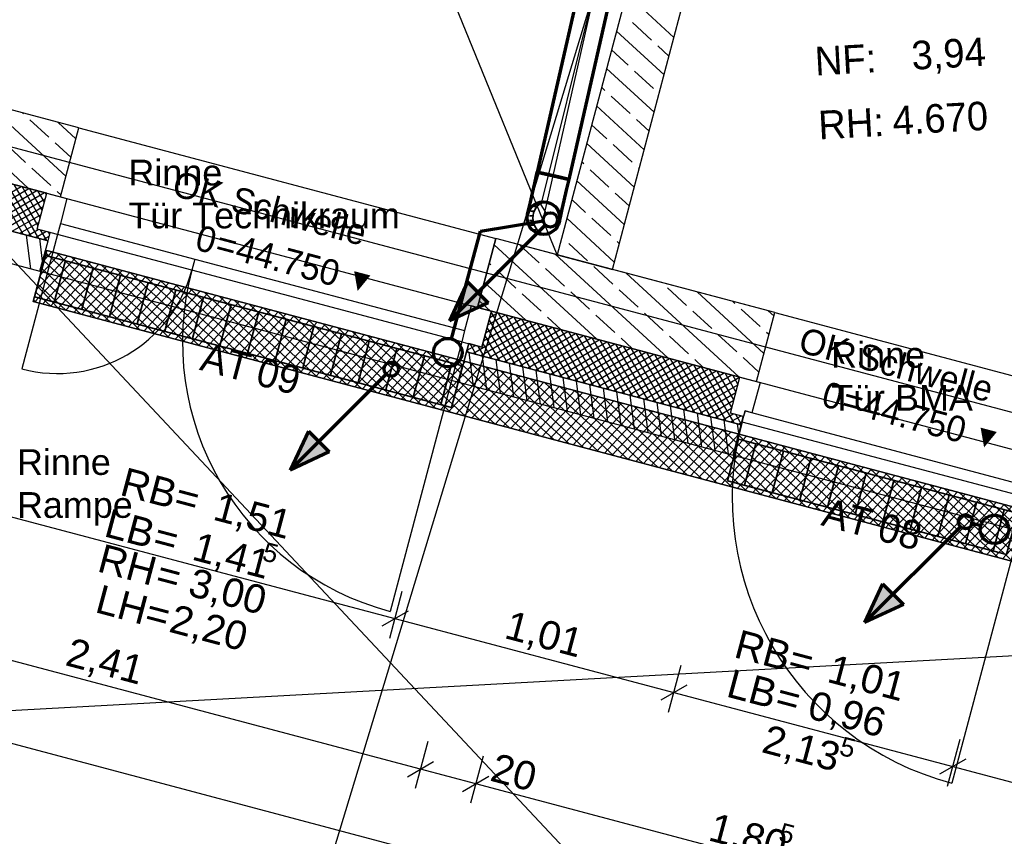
# Model space of a CAD drawing. Extents: x -181 to 1388, y 138 to 979.
# Tile 18 of 82: x 462 to 531, y 296 to 353. Entities that reach past the tile are written whole.
import ezdxf
from ezdxf.lldxf.tags import DXFTag

# ---------------------------------------------------------------- set-up
doc = ezdxf.new("R2010")
doc.units = 0
doc.layers.get('0').update_dxf_attribs({"lineweight": 25})
for name, color, linetype, lineweight, true_color in [('01AFU Allgemein Bemaßung', 7, 'Continuous', 25, 0x848484), ('20 Außenwände', 7, 'Continuous', 25, 0x848484), ('20 Bodenaufbau - Gefällelinien', 7, 'Continuous', 25, 0x848484), ('20 Dach Stb-Decke', 7, 'Continuous', 25, 0x848484), ('20 Höhen Schwellen', 7, 'Continuous', 25, 0x848484), ('20 Innenwände', 7, 'Continuous', 25, 0x848484), ('20 Räume Innen', 7, 'Continuous', 25, 0x848484), ('70 Bodenabläufe+Rinnen', 7, 'Continuous', 25, 0x848484), ('A-0', 7, 'Continuous', 25, 0x848484), ('S_Abwasser_Entlueftung', 5, 'Nova_70', 25, 0x0000ff), ('S_Einrichtung', 7, 'Continuous', 35, 0x9dff9d), ('S_Schmutzwasser', 5, 'Continuous', 70, 0x0000ff)]:
    doc.layers.add(name, color=color, linetype=linetype, lineweight=lineweight, true_color=true_color)
doc.layers.add('02 Raster Gebäude', color=7, linetype='Continuous', lineweight=25)
doc.layers.add('X_Text', color=7, linetype='Continuous', lineweight=25)
doc.styles.get("Standard").update_dxf_attribs({"font": 'arial.ttf'})
tags = doc.linetypes.add('Nova_70', pattern='A,2,[130,ltypeshp.shx,S=1,R=-90,X=0,Y=1],2', length=4).pattern_tags.tags
tags[12:13] = [DXFTag(74, 4), DXFTag(75, 0), DXFTag(340, '0'), DXFTag(46, 0.0), DXFTag(50, 0.0), DXFTag(44, 0.0), DXFTag(45, 0.0)]
tags = doc.linetypes.add('Raster', pattern=[0.2, 0.1, -0.05, 0, -0.05]).pattern_tags.tags
tags[10:11] = [DXFTag(74, 4), DXFTag(75, 0), DXFTag(340, '0'), DXFTag(46, 1.0), DXFTag(50, 0.0), DXFTag(44, 0.0), DXFTag(45, 0.0)]
tags[8:9] = [DXFTag(74, 4), DXFTag(75, 0), DXFTag(340, '0'), DXFTag(46, 1.0), DXFTag(50, 0.0), DXFTag(44, 0.0), DXFTag(45, 0.0)]
tags[6:7] = [DXFTag(74, 4), DXFTag(75, 0), DXFTag(340, '0'), DXFTag(46, 1.0), DXFTag(50, 0.0), DXFTag(44, 0.0), DXFTag(45, 0.0)]
tags[4:5] = [DXFTag(74, 4), DXFTag(75, 0), DXFTag(340, '0'), DXFTag(46, 1.0), DXFTag(50, 0.0), DXFTag(44, 0.0), DXFTag(45, 0.0)]
tags = doc.linetypes.add('Strichlinie eng', pattern=[0.115, 0.075, -0.04]).pattern_tags.tags
tags[6:7] = [DXFTag(74, 4), DXFTag(75, 0), DXFTag(340, '0'), DXFTag(46, 1.0), DXFTag(50, 0.0), DXFTag(44, 0.0), DXFTag(45, 0.0)]
tags[4:5] = [DXFTag(74, 4), DXFTag(75, 0), DXFTag(340, '0'), DXFTag(46, 1.0), DXFTag(50, 0.0), DXFTag(44, 0.0), DXFTag(45, 0.0)]
tags = doc.linetypes.add('STRICHPUNKT2', pattern=[12.7, 6.35, -3.175, 0, -3.175]).pattern_tags.tags
tags[10:11] = [DXFTag(74, 4), DXFTag(75, 0), DXFTag(340, '0'), DXFTag(46, 0.0), DXFTag(50, 0.0), DXFTag(44, 0.0), DXFTag(45, 0.0)]
tags[8:9] = [DXFTag(74, 4), DXFTag(75, 0), DXFTag(340, '0'), DXFTag(46, 0.0), DXFTag(50, 0.0), DXFTag(44, 0.0), DXFTag(45, 0.0)]
tags[6:7] = [DXFTag(74, 4), DXFTag(75, 0), DXFTag(340, '0'), DXFTag(46, 0.0), DXFTag(50, 0.0), DXFTag(44, 0.0), DXFTag(45, 0.0)]
tags[4:5] = [DXFTag(74, 4), DXFTag(75, 0), DXFTag(340, '0'), DXFTag(46, 0.0), DXFTag(50, 0.0), DXFTag(44, 0.0), DXFTag(45, 0.0)]
tags = doc.linetypes.add('Öffnungslinie Tür Fenster', pattern=[0.115, 0.075, -0.04]).pattern_tags.tags
tags[6:7] = [DXFTag(74, 4), DXFTag(75, 0), DXFTag(340, '0'), DXFTag(46, 1.0), DXFTag(50, 0.0), DXFTag(44, 0.0), DXFTag(45, 0.0)]
tags[4:5] = [DXFTag(74, 4), DXFTag(75, 0), DXFTag(340, '0'), DXFTag(46, 1.0), DXFTag(50, 0.0), DXFTag(44, 0.0), DXFTag(45, 0.0)]

# ---------------------------------------------------------------- blocks, each defined once
blk = doc.blocks.new('Referenz-A07F5V09WF')
at = {"layer": '01AFU Allgemein Bemaßung', "lineweight": -2}
for p, q in [((459.52, 318.781), (488.708, 311.031)), ((488.348, 309.672), (489.222, 312.964)), ((490.499, 300.494), (443.898, 312.866)), ((489.626, 311.564), (487.791, 310.499)), ((488.708, 311.031), (508.231, 305.848)), ((441.073, 307.815), (575.232, 272.197)), ((507.87, 304.489), (508.744, 307.781)), ((509.149, 306.381), (507.314, 305.316)), ((508.231, 305.848), (527.755, 300.665)), ((527.394, 299.306), (528.268, 302.598)), ((491.012, 302.427), (490.138, 299.135)), ((494.878, 301.4), (494.004, 298.108)), ((489.581, 299.961), (491.416, 301.026)), ((528.672, 301.197), (526.837, 300.133)), ((527.755, 300.665), (540.32, 297.329)), ((494.365, 299.467), (490.499, 300.494)), ((493.448, 298.935), (495.282, 300)), ((529.254, 290.205), (494.365, 299.467))]:
    blk.add_line(p, q, dxfattribs=at)
at = {"layer": '02 Raster Gebäude', "linetype": 'Raster', "lineweight": -2, "ltscale": 56.250004}
for p, q in [((478.815, 276.287), (639.421, 805.981)), ((262.418, 549.177), (545.139, 247.365)), ((316.317, 382.714), (761.633, 264.488)), ((1006.724, 334.399), (323.163, 296.981))]:
    blk.add_line(p, q, dxfattribs=at)
at = {"layer": '20 Außenwände', "lineweight": -2}
for p, q in [((466.588, 345.405), (453.462, 348.89)), ((463.061, 341.169), (455.182, 348.433)), ((465.687, 342.011), (460.154, 347.113)), ((462.718, 346.381), (462.64, 346.453)), ((464.483, 344.754), (463.16, 345.974)), ((466.383, 344.634), (465.126, 345.793)), ((465.305, 340.573), (466.588, 345.405)), ((466.588, 345.405), (495.777, 337.656)), ((462.856, 342.99), (461.533, 344.21)), ((466.035, 343.323), (464.924, 344.347)), ((464.62, 341.363), (463.297, 342.583)), ((459.912, 342.004), (464.339, 340.829)), ((458.627, 339.035), (462.541, 341.306)), ((462.695, 337.955), (460.423, 341.869)), ((463.242, 337.81), (460.97, 341.724)), ((463.788, 337.664), (461.517, 341.578)), ((463.735, 338.554), (462.063, 341.433)), ((463.88, 339.101), (462.61, 341.288)), ((459.174, 338.89), (463.088, 341.161)), ((459.721, 338.744), (463.635, 341.016)), ((460.267, 338.599), (464.181, 340.871)), ((464.025, 339.648), (463.157, 341.143)), ((463.671, 338.316), (464.339, 340.829)), ((464.17, 340.194), (463.704, 340.998)), ((464.315, 340.741), (464.25, 340.853)), ((464.339, 340.829), (465.75, 340.455)), ((464.339, 340.829), (465.305, 340.573)), ((465.339, 340.7), (465.061, 340.956)), ((454.921, 340.019), (464.426, 337.495)), ((460.814, 338.454), (464.235, 340.44)), ((461.361, 338.309), (464.09, 339.893)), ((465.75, 340.455), (465.288, 338.715)), ((461.908, 338.164), (463.945, 339.346)), ((451.923, 338.538), (463.861, 335.369)), ((462.454, 338.019), (463.8, 338.799)), ((465.288, 338.715), (465.083, 337.942)), ((465.288, 338.715), (474.702, 336.216)), ((463.211, 335.541), (462.909, 337.898)), ((463.001, 337.873), (463.735, 338.299)), ((463.548, 337.728), (464.282, 338.154)), ((465.083, 337.942), (463.671, 338.316)), ((464.58, 338.075), (463.671, 338.316)), ((464.335, 337.519), (463.909, 338.253)), ((464.095, 337.583), (464.514, 337.827)), ((464.426, 337.495), (464.58, 338.075)), ((464.547, 337.951), (464.456, 338.108)), ((474.496, 335.442), (465.083, 337.942)), ((464.05, 336.078), (463.848, 337.649)), ((463.861, 335.369), (464.426, 337.495)), ((494.494, 332.823), (495.777, 337.656)), ((502.836, 330.609), (495.662, 337.224)), ((500.063, 336.518), (495.777, 337.656)), ((498.809, 335.955), (497.485, 337.175)), ((507.808, 329.289), (499.929, 336.554)), ((474.702, 336.216), (474.496, 335.442)), ((474.702, 336.216), (493.587, 331.202)), ((495.417, 335.817), (495.314, 335.912)), ((503.964, 334.465), (502.641, 335.685)), ((463.861, 335.369), (493.166, 327.589)), ((493.382, 330.428), (474.496, 335.442)), ((497.182, 334.19), (495.858, 335.41)), ((500.573, 334.328), (499.25, 335.548)), ((515.3, 332.473), (503.929, 335.492)), ((512.78, 327.969), (504.901, 335.234)), ((497.864, 331.929), (494.966, 334.601)), ((498.946, 332.563), (497.623, 333.783)), ((502.337, 332.701), (501.014, 333.921)), ((505.729, 332.838), (504.405, 334.058)), ((509.12, 332.976), (507.797, 334.196)), ((514.54, 329.61), (509.873, 333.914)), ((494.049, 332.941), (493.587, 331.202)), ((495.46, 332.567), (494.049, 332.941)), ((495.378, 332.589), (494.618, 333.29)), ((512.511, 333.113), (512.359, 333.254)), ((495.46, 332.567), (494.494, 332.823)), ((494.793, 330.054), (495.46, 332.567)), ((495.201, 331.588), (496.439, 332.307)), ((495.346, 332.135), (495.893, 332.452)), ((497.687, 328.665), (495.448, 332.521)), ((495.46, 332.567), (512.857, 327.948)), ((498.233, 328.52), (495.962, 332.434)), ((498.78, 328.375), (496.508, 332.289)), ((504.102, 331.074), (502.778, 332.294)), ((507.493, 331.211), (506.17, 332.432)), ((510.884, 331.349), (509.561, 332.569)), ((514.276, 331.486), (512.952, 332.706)), ((514.017, 327.64), (515.3, 332.473)), ((515.236, 332.233), (514.845, 332.594)), ((515.3, 332.473), (534.823, 327.29)), ((494.166, 329.6), (498.08, 331.871)), ((494.712, 329.455), (498.626, 331.726)), ((494.91, 330.494), (497.533, 332.017)), ((495.055, 331.041), (496.986, 332.162)), ((495.259, 329.309), (499.173, 331.581)), ((497.14, 328.81), (495.303, 331.974)), ((499.327, 328.229), (497.055, 332.143)), ((499.874, 328.084), (497.602, 331.998)), ((500.42, 327.939), (498.149, 331.853)), ((500.967, 327.794), (498.695, 331.708)), ((501.514, 327.649), (499.242, 331.563)), ((500.35, 331.269), (499.387, 332.157)), ((493.587, 331.202), (493.382, 330.428)), ((496.046, 329.1), (495.013, 330.881)), ((496.593, 328.955), (495.158, 331.428)), ((495.806, 329.164), (499.72, 331.436)), ((496.353, 329.019), (500.267, 331.291)), ((496.899, 328.874), (500.813, 331.146)), ((497.446, 328.729), (501.36, 331)), ((497.993, 328.584), (501.907, 330.855)), ((502.061, 327.504), (499.789, 331.418)), ((502.607, 327.358), (500.336, 331.272)), ((503.154, 327.213), (500.882, 331.127)), ((503.701, 327.068), (501.429, 330.982)), ((512.649, 329.722), (511.325, 330.942)), ((514.888, 330.922), (514.717, 331.08)), ((493.382, 330.428), (488.368, 311.543)), ((493.382, 330.428), (494.793, 330.054)), ((493.731, 329.715), (493.885, 330.295)), ((493.761, 329.827), (494.353, 330.171)), ((493.885, 330.295), (494.793, 330.054)), ((494.406, 329.536), (493.98, 330.27)), ((495.5, 329.245), (494.868, 330.334)), ((498.54, 328.438), (502.453, 330.71)), ((499.086, 328.293), (503, 330.565)), ((499.633, 328.148), (503.547, 330.42)), ((500.18, 328.003), (504.094, 330.275)), ((504.248, 326.923), (501.976, 330.837)), ((504.794, 326.778), (502.523, 330.692)), ((505.341, 326.633), (503.069, 330.547)), ((505.888, 326.488), (503.616, 330.402)), ((506.435, 326.342), (504.163, 330.256)), ((505.322, 329.949), (504.543, 330.667)), ((509.257, 329.584), (507.934, 330.805)), ((493.166, 327.589), (493.731, 329.715)), ((493.731, 329.715), (512.944, 324.614)), ((493.859, 329.681), (493.765, 329.844)), ((494.213, 327.311), (493.91, 329.667)), ((494.953, 329.391), (494.527, 330.124)), ((500.726, 327.858), (504.64, 330.13)), ((501.273, 327.713), (505.187, 329.984)), ((501.82, 327.567), (505.734, 329.839)), ((502.367, 327.422), (506.281, 329.694)), ((502.913, 327.277), (506.827, 329.549)), ((506.981, 326.197), (504.71, 330.111)), ((507.528, 326.052), (505.256, 329.966)), ((508.075, 325.907), (505.803, 329.821)), ((508.622, 325.762), (506.35, 329.676)), ((509.168, 325.617), (506.897, 329.531)), ((495.152, 327.061), (494.85, 329.418)), ((496.092, 326.812), (495.789, 329.169)), ((497.031, 326.563), (496.729, 328.919)), ((503.46, 327.132), (507.374, 329.404)), ((504.007, 326.987), (507.921, 329.259)), ((504.554, 326.842), (508.468, 329.113)), ((505.1, 326.697), (509.014, 328.968)), ((505.647, 326.551), (509.561, 328.823)), ((509.715, 325.471), (507.443, 329.385)), ((510.262, 325.326), (507.99, 329.24)), ((510.808, 325.181), (508.537, 329.095)), ((511.355, 325.036), (509.083, 328.95)), ((511.902, 324.891), (509.63, 328.805)), ((510.294, 328.629), (509.699, 329.178)), ((514.192, 328.299), (513.09, 329.315)), ((497.971, 326.313), (497.668, 328.67)), ((498.91, 326.064), (498.607, 328.42)), ((499.85, 325.814), (499.547, 328.171)), ((506.194, 326.406), (510.108, 328.678)), ((506.741, 326.261), (510.655, 328.533)), ((507.287, 326.116), (511.201, 328.388)), ((507.834, 325.971), (511.748, 328.243)), ((508.381, 325.826), (512.295, 328.097)), ((512.449, 324.746), (510.177, 328.66)), ((512.291, 325.815), (510.724, 328.515)), ((512.436, 326.362), (511.27, 328.369)), ((512.581, 326.909), (511.817, 328.224)), ((493.166, 327.589), (512.38, 322.488)), ((493.274, 327.56), (493.236, 327.852)), ((500.789, 325.565), (500.486, 327.922)), ((501.729, 325.316), (501.426, 327.672)), ((502.668, 325.066), (502.365, 327.423)), ((508.928, 325.68), (512.842, 327.952)), ((509.474, 325.535), (512.716, 327.417)), ((512.19, 325.435), (512.857, 327.948)), ((512.726, 327.455), (512.364, 328.079)), ((512.857, 327.948), (514.017, 327.64)), ((512.857, 327.948), (514.268, 327.574)), ((514.268, 327.574), (513.703, 325.447)), ((503.607, 324.817), (503.305, 327.173)), ((504.547, 324.567), (504.244, 326.924)), ((510.021, 325.39), (512.571, 326.87)), ((505.486, 324.318), (505.184, 326.675)), ((506.426, 324.069), (506.123, 326.425)), ((507.365, 323.819), (507.062, 326.176)), ((510.568, 325.245), (512.425, 326.323)), ((508.305, 323.57), (508.002, 325.926)), ((509.244, 323.32), (508.941, 325.677)), ((510.183, 323.071), (509.881, 325.427)), ((511.115, 325.1), (512.28, 325.776)), ((511.661, 324.955), (512.395, 325.381)), ((513.118, 325.189), (512.19, 325.435)), ((513.098, 325.194), (512.19, 325.435)), ((513.015, 324.802), (513.22, 325.576)), ((513.22, 325.576), (513.118, 325.189)), ((513.22, 325.576), (533.208, 320.269)), ((513.703, 325.447), (513.22, 325.576)), ((511.123, 322.821), (510.82, 325.178)), ((512.062, 322.572), (511.76, 324.929)), ((512.208, 324.81), (512.942, 325.236)), ((512.958, 324.665), (512.57, 325.334)), ((512.785, 324.013), (512.699, 324.679)), ((512.755, 324.664), (512.995, 324.804)), ((512.944, 324.614), (513.098, 325.194)), ((533.003, 319.496), (513.015, 324.802)), ((512.38, 322.488), (512.944, 324.614)), ((512.38, 322.488), (532.406, 317.171)), ((533.003, 319.496), (527.696, 299.508))]:
    blk.add_line(p, q, dxfattribs=at)
at = {"layer": '20 Außenwände', "linetype": 'Strichlinie eng', "lineweight": -2, "ltscale": 56.250004}
blk.add_line((465.083, 337.942), (462.583, 328.528), dxfattribs=at)
at = {"layer": '20 Außenwände', "linetype": 'Strichlinie eng', "lineweight": -2, "ltscale": 40.625}
blk.add_ellipse((465.083, 337.942), major_axis=(-2.499, -9.414), ratio=1, start_param=0, end_param=1.570796, dxfattribs=at)
at = {"layer": '20 Außenwände', "lineweight": -2}
for centre, major_axis in [((493.382, 330.428), (-18.886, 5.014)), ((533.003, 319.496), (-19.988, 5.306))]:
    blk.add_ellipse(centre, major_axis=major_axis, ratio=1, start_param=0, end_param=1.570796, dxfattribs=at)
at = {"layer": '20 Bodenaufbau - Gefällelinien', "linetype": 'Öffnungslinie Tür Fenster', "lineweight": -2, "ltscale": 56.250004}
blk.add_line((500.063, 336.518), (480.652, 384.219), dxfattribs=at)
at = {"layer": '20 Dach Stb-Decke', "linetype": 'Öffnungslinie Tür Fenster', "lineweight": -2, "ltscale": 56.250004}
blk.add_line((450.793, 344.425), (584.952, 308.808), dxfattribs=at)
at = {"layer": '20 Innenwände', "lineweight": -2}
for p, q in [((509.423, 371.774), (500.063, 336.518)), ((503.929, 335.492), (513.623, 372.004)), ((508.243, 351.74), (504.918, 354.805)), ((506.668, 351.559), (505.345, 352.779)), ((507.546, 349.117), (504.222, 352.183)), ((505.041, 349.795), (503.874, 350.872)), ((507.894, 350.429), (507.109, 351.153)), ((506.85, 346.495), (503.525, 349.56)), ((506.806, 348.168), (505.482, 349.388)), ((503.414, 348.03), (503.177, 348.249)), ((505.179, 346.404), (503.855, 347.624)), ((506.154, 343.872), (502.829, 346.938)), ((503.552, 344.639), (502.481, 345.627)), ((506.502, 345.183), (505.62, 345.997)), ((505.458, 341.25), (502.133, 344.315)), ((505.316, 343.012), (503.993, 344.232)), ((501.925, 342.875), (501.785, 343.004)), ((505.806, 342.561), (505.757, 342.605)), ((503.689, 341.248), (502.366, 342.468)), ((504.761, 338.627), (501.437, 341.693)), ((505.109, 339.938), (504.13, 340.841)), ((502.062, 339.483), (501.089, 340.381)), ((504.065, 336.005), (500.74, 339.07)), ((503.827, 337.856), (502.504, 339.077)), ((500.435, 337.719), (500.392, 337.759)), ((502.2, 336.092), (500.877, 337.312)), ((504.413, 337.316), (504.268, 337.45))]:
    blk.add_line(p, q, dxfattribs=at)
at = {"layer": '70 Bodenabläufe+Rinnen', "lineweight": -2}
for p, q in [((463.384, 333.24), (464.334, 336.816)), ((465.786, 336.431), (463.603, 334.063)), ((465.239, 336.576), (463.878, 335.099)), ((464.693, 336.721), (464.153, 336.135)), ((469.826, 331.53), (464.286, 336.638)), ((464.334, 336.816), (564.867, 310.126)), ((470.862, 331.255), (465.031, 336.631)), ((466.332, 336.286), (463.496, 333.21)), ((466.878, 336.141), (464.043, 333.065)), ((468.79, 331.805), (464.141, 336.091)), ((467.425, 335.995), (464.589, 332.92)), ((467.971, 335.85), (465.135, 332.775)), ((468.517, 335.705), (465.682, 332.63)), ((471.897, 330.98), (466.067, 336.356)), ((472.933, 330.705), (467.103, 336.081)), ((473.969, 330.43), (468.139, 335.806)), ((466.718, 332.355), (463.851, 334.999)), ((467.754, 332.08), (463.996, 335.545)), ((469.064, 335.56), (466.228, 332.485)), ((469.61, 335.415), (466.774, 332.34)), ((470.157, 335.27), (467.321, 332.195)), ((470.703, 335.125), (467.867, 332.05)), ((475.005, 330.155), (469.175, 335.531)), ((476.041, 329.88), (470.21, 335.256)), ((465.682, 332.63), (463.706, 334.452)), ((471.249, 334.98), (468.414, 331.905)), ((471.796, 334.835), (468.96, 331.76)), ((472.342, 334.69), (469.506, 331.615)), ((472.888, 334.545), (470.053, 331.47)), ((473.435, 334.4), (470.599, 331.325)), ((477.077, 329.605), (471.246, 334.981)), ((478.112, 329.33), (472.282, 334.706)), ((479.148, 329.055), (473.318, 334.431)), ((464.647, 332.905), (463.561, 333.906)), ((473.981, 334.255), (471.145, 331.18)), ((474.527, 334.11), (471.692, 331.034)), ((475.074, 333.965), (472.238, 330.889)), ((475.62, 333.82), (472.785, 330.744)), ((476.167, 333.675), (473.331, 330.599)), ((480.184, 328.78), (474.354, 334.156)), ((481.22, 328.505), (475.389, 333.881)), ((563.917, 306.55), (463.384, 333.24)), ((463.611, 333.18), (463.416, 333.359)), ((476.713, 333.53), (473.877, 330.454)), ((477.259, 333.385), (474.424, 330.309)), ((477.806, 333.239), (474.97, 330.164)), ((478.352, 333.094), (475.516, 330.019)), ((478.898, 332.949), (476.063, 329.874)), ((482.256, 328.23), (476.425, 333.606)), ((483.291, 327.955), (477.461, 333.331)), ((484.327, 327.68), (478.497, 333.056)), ((479.445, 332.804), (476.609, 329.729)), ((479.991, 332.659), (477.155, 329.584)), ((480.538, 332.514), (477.702, 329.439)), ((481.084, 332.369), (478.248, 329.294)), ((485.363, 327.405), (479.533, 332.781)), ((486.399, 327.13), (480.569, 332.506)), ((487.435, 326.855), (481.604, 332.231)), ((481.63, 332.224), (478.795, 329.149)), ((482.177, 332.079), (479.341, 329.004)), ((482.723, 331.934), (479.887, 328.859)), ((483.269, 331.789), (480.434, 328.714)), ((483.816, 331.644), (480.98, 328.569)), ((488.471, 326.58), (482.64, 331.956)), ((489.506, 326.305), (483.676, 331.681)), ((484.362, 331.499), (481.526, 328.423)), ((484.908, 331.354), (482.073, 328.278)), ((485.455, 331.209), (482.619, 328.133)), ((486.001, 331.064), (483.165, 327.988)), ((486.548, 330.919), (483.712, 327.843)), ((490.542, 326.03), (484.712, 331.406)), ((491.578, 325.755), (485.748, 331.131)), ((492.614, 325.48), (486.784, 330.856)), ((487.094, 330.774), (484.258, 327.698)), ((487.64, 330.628), (484.805, 327.553)), ((488.187, 330.483), (485.351, 327.408)), ((488.733, 330.338), (485.897, 327.263)), ((489.279, 330.193), (486.444, 327.118)), ((493.65, 325.205), (487.819, 330.581)), ((494.685, 324.93), (488.855, 330.306)), ((489.826, 330.048), (486.99, 326.973)), ((490.372, 329.903), (487.536, 326.828)), ((490.918, 329.758), (488.083, 326.683)), ((491.465, 329.613), (488.629, 326.538)), ((495.721, 324.655), (489.891, 330.031)), ((496.757, 324.38), (490.927, 329.756)), ((497.793, 324.105), (491.963, 329.481)), ((492.011, 329.468), (489.175, 326.393)), ((492.558, 329.323), (489.722, 326.248)), ((493.104, 329.178), (490.268, 326.103)), ((493.65, 329.033), (490.815, 325.958)), ((494.197, 328.888), (491.361, 325.813)), ((498.829, 323.83), (492.998, 329.206)), ((499.865, 323.555), (494.034, 328.931)), ((494.743, 328.743), (491.907, 325.667)), ((495.289, 328.598), (492.454, 325.522)), ((495.836, 328.453), (493, 325.377)), ((496.382, 328.308), (493.546, 325.232)), ((496.929, 328.163), (494.093, 325.087)), ((500.9, 323.28), (495.07, 328.656)), ((501.936, 323.005), (496.106, 328.381)), ((502.972, 322.73), (497.142, 328.106)), ((497.475, 328.018), (494.639, 324.942)), ((498.021, 327.872), (495.186, 324.797)), ((498.568, 327.727), (495.732, 324.652)), ((499.114, 327.582), (496.278, 324.507)), ((499.66, 327.437), (496.825, 324.362)), ((504.008, 322.455), (498.178, 327.831)), ((505.044, 322.18), (499.213, 327.556)), ((500.207, 327.292), (497.371, 324.217)), ((500.753, 327.147), (497.917, 324.072)), ((501.299, 327.002), (498.464, 323.927)), ((501.846, 326.857), (499.01, 323.782)), ((506.079, 321.905), (500.249, 327.281)), ((507.115, 321.63), (501.285, 327.006)), ((508.151, 321.355), (502.321, 326.731)), ((502.392, 326.712), (499.556, 323.637)), ((502.939, 326.567), (500.103, 323.492)), ((503.485, 326.422), (500.649, 323.347)), ((504.031, 326.277), (501.196, 323.202)), ((504.578, 326.132), (501.742, 323.056)), ((509.187, 321.08), (503.357, 326.456)), ((510.223, 320.805), (504.392, 326.181)), ((505.124, 325.987), (502.288, 322.911)), ((505.67, 325.842), (502.835, 322.766)), ((506.217, 325.697), (503.381, 322.621)), ((506.763, 325.552), (503.927, 322.476)), ((507.309, 325.407), (504.474, 322.331)), ((511.259, 320.53), (505.428, 325.906)), ((512.294, 320.255), (506.464, 325.631)), ((513.33, 319.98), (507.5, 325.356)), ((507.856, 325.261), (505.02, 322.186)), ((508.402, 325.116), (505.566, 322.041)), ((508.949, 324.971), (506.113, 321.896)), ((509.495, 324.826), (506.659, 321.751)), ((510.041, 324.681), (507.206, 321.606)), ((514.366, 319.705), (508.536, 325.081)), ((515.402, 319.43), (509.572, 324.806)), ((510.588, 324.536), (507.752, 321.461)), ((511.134, 324.391), (508.298, 321.316)), ((511.68, 324.246), (508.845, 321.171)), ((512.227, 324.101), (509.391, 321.026)), ((516.438, 319.155), (510.607, 324.531)), ((517.473, 318.88), (511.643, 324.256)), ((518.509, 318.605), (512.679, 323.981)), ((512.773, 323.956), (509.937, 320.881)), ((513.319, 323.811), (510.484, 320.736)), ((513.866, 323.666), (511.03, 320.591)), ((514.412, 323.521), (511.577, 320.446)), ((514.959, 323.376), (512.123, 320.3)), ((519.545, 318.33), (513.715, 323.706)), ((520.581, 318.055), (514.751, 323.431)), ((515.505, 323.231), (512.669, 320.155)), ((516.051, 323.086), (513.216, 320.01)), ((516.598, 322.941), (513.762, 319.865)), ((517.144, 322.796), (514.308, 319.72)), ((517.69, 322.651), (514.855, 319.575)), ((521.617, 317.78), (515.786, 323.156)), ((522.653, 317.505), (516.822, 322.881)), ((523.688, 317.23), (517.858, 322.606)), ((518.237, 322.505), (515.401, 319.43)), ((518.783, 322.36), (515.947, 319.285)), ((519.33, 322.215), (516.494, 319.14)), ((519.876, 322.07), (517.04, 318.995)), ((520.422, 321.925), (517.587, 318.85)), ((524.724, 316.955), (518.894, 322.331)), ((525.76, 316.68), (519.93, 322.056)), ((520.969, 321.78), (518.133, 318.705)), ((521.515, 321.635), (518.679, 318.56)), ((522.061, 321.49), (519.226, 318.415)), ((522.608, 321.345), (519.772, 318.27)), ((523.154, 321.2), (520.318, 318.125)), ((526.796, 316.405), (520.966, 321.781)), ((527.832, 316.13), (522.001, 321.506)), ((528.868, 315.855), (523.037, 321.231)), ((523.7, 321.055), (520.865, 317.98)), ((524.247, 320.91), (521.411, 317.835)), ((524.793, 320.765), (521.957, 317.689)), ((525.34, 320.62), (522.504, 317.544)), ((529.903, 315.58), (524.073, 320.956)), ((530.939, 315.305), (525.109, 320.681)), ((525.886, 320.475), (523.05, 317.399)), ((526.432, 320.33), (523.597, 317.254)), ((526.979, 320.185), (524.143, 317.109)), ((527.525, 320.04), (524.689, 316.964)), ((528.071, 319.894), (525.236, 316.819)), ((531.975, 315.03), (526.145, 320.406)), ((533.011, 314.755), (527.18, 320.131)), ((534.047, 314.48), (528.216, 319.856)), ((528.618, 319.749), (525.782, 316.674)), ((529.164, 319.604), (526.328, 316.529)), ((529.71, 319.459), (526.875, 316.384)), ((530.257, 319.314), (527.421, 316.239)), ((530.803, 319.169), (527.967, 316.094)), ((535.082, 314.205), (529.252, 319.581)), ((536.118, 313.93), (530.288, 319.306)), ((531.35, 319.024), (528.514, 315.949)), ((531.896, 318.879), (529.06, 315.804)), ((532.442, 318.734), (529.607, 315.659)), ((532.989, 318.589), (530.153, 315.514)), ((533.535, 318.444), (530.699, 315.369)), ((537.154, 313.655), (531.324, 319.031)), ((534.081, 318.299), (531.246, 315.224))]:
    blk.add_line(p, q, dxfattribs=at)
at = {"layer": 'A-0', "linetype": 'Continuous', "lineweight": -2, "ltscale": 312.5}
for p, q in [((509.423, 371.774), (500.063, 336.518)), ((503.929, 335.492), (513.623, 372.004)), ((466.588, 345.405), (453.462, 348.89)), ((465.305, 340.573), (466.588, 345.405)), ((464.339, 340.829), (450.793, 344.425)), ((459.912, 342.004), (464.339, 340.829)), ((464.426, 337.495), (449.085, 341.568)), ((463.671, 338.316), (464.339, 340.829)), ((464.339, 340.829), (465.305, 340.573)), ((454.921, 340.019), (464.426, 337.495)), ((451.923, 338.538), (463.861, 335.369)), ((464.58, 338.075), (463.671, 338.316)), ((464.426, 337.495), (464.58, 338.075)), ((463.861, 335.369), (464.426, 337.495)), ((495.777, 337.656), (494.494, 332.823)), ((515.3, 332.473), (495.777, 337.656)), ((464.334, 336.816), (463.384, 333.24)), ((564.867, 310.126), (464.334, 336.816)), ((500.063, 336.518), (503.929, 335.492)), ((463.384, 333.24), (563.917, 306.55)), ((494.494, 332.823), (495.46, 332.567)), ((495.46, 332.567), (494.793, 330.054)), ((512.857, 327.948), (495.46, 332.567)), ((495.46, 332.567), (512.857, 327.948)), ((514.017, 327.64), (515.3, 332.473)), ((493.885, 330.295), (493.731, 329.715)), ((494.793, 330.054), (493.885, 330.295)), ((493.731, 329.715), (493.166, 327.589)), ((493.731, 329.715), (512.944, 324.614)), ((512.944, 324.614), (493.731, 329.715)), ((493.166, 327.589), (512.38, 322.488)), ((512.19, 325.435), (512.857, 327.948)), ((512.857, 327.948), (514.017, 327.64)), ((513.098, 325.194), (512.19, 325.435)), ((512.944, 324.614), (513.098, 325.194)), ((512.38, 322.488), (512.944, 324.614))]:
    blk.add_line(p, q, dxfattribs=at)
at = {"layer": '01AFU Allgemein Bemaßung', "linetype": 'ByBlock', "lineweight": -2, "ltscale": 40.625, "attachment_point": 1, "rotation": 345.13163}
for s, insert, char_height in [('{\\fArial;RB}', (469.88, 321.65), 2), ('{\\fArial;=}', (473.643, 320.651), 2), ('{\\fArial;1,51}', (476.397, 319.92), 2), ('{\\fArial;LB}', (468.772, 318.755), 2), ('{\\fArial;=}', (472.169, 317.853), 2), ('{\\fArial;1,41}', (474.923, 317.122), 2), ('{\\fArial;RH}', (468.299, 316.295), 2), ('{\\fArial;5}', (479.678, 316.418), 1.32), ('{\\fArial;=}', (472.356, 315.218), 2), ('{\\fArial;3,00}', (474.638, 314.612), 2), ('{\\fArial;LH=}', (468.141, 313.44), 2), ('{\\fArial;2,20}', (473.319, 312.065), 2), ('{\\fArial;1,01}', (496.797, 311.626), 2), ('{\\fArial;RB}', (512.866, 310.286), 2), ('{\\fArial;2,41}', (466.062, 309.725), 2), ('{\\fArial;=}', (516.629, 309.287), 2), ('{\\fArial;1,01}', (519.384, 308.556), 2), ('{\\fArial;LB}', (512.33, 307.531), 2), ('{\\fArial;=}', (515.727, 306.63), 2), ('{\\fArial;0,96}', (518.002, 306.026), 2), ('{\\fArial;2,13}', (514.805, 303.635), 2), ('{\\fArial;5}', (520.082, 302.793), 1.32), ('{\\fArial;20}', (495.796, 301.639), 2), ('{\\fArial;1,80}', (511.072, 297.46), 2), ('{\\fArial;5}', (515.827, 296.757), 1.32)]:
    blk.add_mtext(s, dxfattribs=dict(at, insert=insert, char_height=char_height))
at = {"layer": '20 Außenwände', "linetype": 'Continuous', "lineweight": -2, "ltscale": 56.250004, "char_height": 2, "attachment_point": 1, "rotation": 345.13163}
for s, insert in [('{\\fCentury Gothic;AT}', (475.48, 330.406)), ('{\\fCentury Gothic;09}', (479.381, 329.37)), ('{\\fCentury Gothic;AT}', (518.986, 319.523)), ('{\\fCentury Gothic;08}', (522.887, 318.488))]:
    blk.add_mtext(s, dxfattribs=dict(at, insert=insert))
at = {"layer": '20 Höhen Schwellen', "lineweight": -2, "attachment_point": 1, "rotation": 345.14163}
for s, insert, char_height in [('{\\fCentury Gothic;OK}', (473.475, 342.431), 1.8), ('{\\fCentury Gothic;Schwelle}', (477.576, 341.343), 1.8), ('{\\fCentury Gothic;0}', (475.086, 338.644), 1.8), ('{\\fCentury Gothic;=}', (476.492, 338.27), 1.8), ('{\\fCentury Gothic;44.750}', (477.892, 337.899), 1.8), ('{\\fCentury Gothic;▼}', (485.531, 335.717), 1.5), ('{\\fCentury Gothic;OK}', (517.327, 331.471), 1.8), ('{\\fCentury Gothic;Schwelle}', (521.429, 330.383), 1.8), ('{\\fCentury Gothic;0}', (518.938, 327.683), 1.8), ('{\\fCentury Gothic;=}', (520.345, 327.31), 1.8), ('{\\fCentury Gothic;44.750}', (521.745, 326.938), 1.8), ('{\\fCentury Gothic;▼}', (529.384, 324.757), 1.5)]:
    blk.add_mtext(s, dxfattribs=dict(at, insert=insert, char_height=char_height))
at = {"layer": '20 Räume Innen', "linetype": 'Continuous', "lineweight": -2, "ltscale": 40.625, "char_height": 2, "attachment_point": 1, "rotation": 3.1332}
for s, insert in [('{\\fCentury Gothic;3,94}', (524.817, 351.47)), ('{\\fCentury Gothic;NF:}', (518.048, 351.068)), ('{\\fCentury Gothic;RH:}', (518.293, 346.59)), ('{\\fCentury Gothic;4.670}', (523.489, 346.905))]:
    blk.add_mtext(s, dxfattribs=dict(at, insert=insert))
blk = doc.blocks.new('Schraffur-A07F5V0HWF')
at = {"color": 0, "lineweight": -2}
for p, q in [((513.19, 320.379), (513.967, 323.277)), ((515.123, 319.866), (515.9, 322.764)), ((517.057, 319.353), (517.833, 322.251)), ((518.99, 318.84), (519.766, 321.738)), ((520.923, 318.327), (521.699, 321.225)), ((522.856, 317.815), (523.632, 320.712)), ((524.789, 317.302), (525.566, 320.199)), ((526.722, 316.789), (527.499, 319.687)), ((528.655, 316.276), (529.432, 319.174)), ((530.588, 315.763), (531.365, 318.661))]:
    blk.add_line(p, q, dxfattribs=at)
blk = doc.blocks.new('Polygonsäule-A07F5V1DWF')
at = {"color": 0, "linetype": 'ByBlock', "lineweight": -2, "ltscale": 0.35}
for p, q in [((511.998, 320.695), (512.759, 323.597)), ((512.759, 323.597), (532.284, 318.417)), ((531.515, 315.517), (511.998, 320.695)), ((532.284, 318.417), (531.515, 315.517))]:
    blk.add_line(p, q, dxfattribs=at)
blk = doc.blocks.new('Polygonsäule-A07F5V1FWF')
at = {"color": 0, "linetype": 'ByBlock', "lineweight": -2, "ltscale": 0.35}
for p, q in [((463.475, 333.578), (464.244, 336.478)), ((464.244, 336.478), (493.434, 328.732)), ((492.664, 325.832), (463.475, 333.578)), ((493.434, 328.732), (492.664, 325.832))]:
    blk.add_line(p, q, dxfattribs=at)
blk = doc.blocks.new('Schraffur-A07F5V1JWF')
at = {"color": 0, "lineweight": -2}
for p, q in [((464.864, 333.209), (465.641, 336.107)), ((466.798, 332.697), (467.574, 335.594)), ((468.731, 332.184), (469.507, 335.081)), ((470.664, 331.671), (471.44, 334.569)), ((472.597, 331.158), (473.373, 334.056)), ((474.53, 330.645), (475.306, 333.543)), ((476.463, 330.132), (477.24, 333.03)), ((478.396, 329.619), (479.173, 332.517)), ((480.329, 329.106), (481.106, 332.004)), ((482.263, 328.594), (483.039, 331.491)), ((484.196, 328.081), (484.972, 330.978)), ((486.129, 327.568), (486.905, 330.466)), ((488.062, 327.055), (488.838, 329.953)), ((489.995, 326.542), (490.772, 329.44)), ((491.928, 326.029), (492.705, 328.927))]:
    blk.add_line(p, q, dxfattribs=at)

msp = doc.modelspace()

# ---------------------------------------------------------------- linework, layer by layer
at = {"layer": 'S_Abwasser_Entlueftung', "ltscale": 0.25}
for p, q in [((503.065, 356.599), (498.919, 340.026)), ((498.919, 340.026), (499.325, 339.384))]:
    msp.add_line(p, q, dxfattribs=at)
at = {"layer": 'S_Schmutzwasser'}
for p, q in [((501.519, 354.857), (498.668, 342.308)), ((500.897, 341.801), (503.749, 354.351)), ((498.493, 341.54), (498.668, 342.308)), ((498.668, 342.308), (500.897, 341.801)), ((499.321, 342.159), (498.668, 342.308)), ((500.244, 341.95), (499.321, 342.159)), ((500.897, 341.801), (500.244, 341.95)), ((498.331, 340.825), (498.493, 341.54)), ((500.723, 341.034), (500.897, 341.801)), ((498.192, 340.212), (498.331, 340.825)), ((500.56, 340.319), (500.723, 341.034)), ((498.084, 339.74), (498.192, 340.212)), ((500.421, 339.705), (500.56, 340.319)), ((497.994, 339.343), (498.017, 339.444)), ((498.017, 339.444), (498.084, 339.74)), ((500.246, 338.938), (500.314, 339.234)), ((500.314, 339.234), (500.421, 339.705)), ((499.239, 338.608), (492.522, 331.892)), ((494.702, 338.181), (499.098, 338.883)), ((500.223, 338.837), (500.246, 338.938)), ((492.669, 330.628), (494.702, 338.181)), ((493.79, 334.611), (492.522, 331.892)), ((493.79, 334.611), (495.241, 333.16)), ((495.241, 333.16), (492.522, 331.892)), ((488.097, 328.153), (481.381, 321.437)), ((482.648, 324.156), (481.381, 321.437)), ((482.648, 324.156), (484.1, 322.705)), ((484.1, 322.705), (481.381, 321.437)), ((528.301, 317.471), (521.585, 310.755)), ((529.715, 317.543), (529.138, 317.697)), ((522.853, 313.474), (521.585, 310.755)), ((522.853, 313.474), (524.304, 312.023)), ((524.304, 312.023), (521.585, 310.755))]:
    msp.add_line(p, q, dxfattribs=at)
at = {"layer": 'S_Schmutzwasser', "linetype": 'STRICHPUNKT2', "lineweight": 25, "ltscale": 0.25}
for p, q in [((499.782, 342.054), (502.634, 354.604)), ((499.109, 339.09), (499.782, 342.054)), ((499.109, 339.09), (499.109, 339.09))]:
    msp.add_line(p, q, dxfattribs=at)
at = {"layer": 'S_Schmutzwasser', "lineweight": 35}
for p, q in [((498.456, 339.906), (498.669, 339.906)), ((498.125, 339.253), (498.377, 339.253)), ((498.223, 339.58), (498.466, 339.58)), ((498.125, 338.927), (498.377, 338.927)), ((498.223, 338.6), (498.466, 338.6)), ((498.456, 338.274), (498.669, 338.274))]:
    msp.add_line(p, q, dxfattribs=at)
at = {"layer": 'S_Schmutzwasser'}
for centre, radius in [((499.109, 339.09), 1.143), ((499.109, 339.09), 1.143), ((499.592, 338.962), 0.5), ((492.409, 329.663), 1), ((488.451, 328.507), 0.5), ((528.655, 317.825), 0.5), ((530.682, 317.287), 1)]:
    msp.add_circle(centre, radius, dxfattribs=at)
at = {"layer": 'S_Schmutzwasser', "lineweight": 35}
msp.add_ellipse((499.617, 339.09), major_axis=(-0.508, 1.143), ratio=1, start_param=0, end_param=2.305501, dxfattribs=at)
msp.add_ellipse((499.617, 339.09), major_axis=(-0.508, 1.143), ratio=1, start_param=0, end_param=2.305501, dxfattribs=at)
msp.add_ellipse((499.617, 339.09), major_axis=(-0.508, 1.143), ratio=1, start_param=0, end_param=2.305501, dxfattribs=at)
at = {"layer": 'S_Schmutzwasser'}
for points in [[(495.241, 333.16), (492.522, 331.892), (493.79, 334.611)], [(484.1, 322.705), (481.381, 321.437), (482.648, 324.156)], [(524.304, 312.023), (521.585, 310.755), (522.853, 313.474)]]:
    msp.add_solid(points, dxfattribs=at)

# ---------------------------------------------------------------- block references
at = {"color": 8, "lineweight": 25, "ltscale": 1250, "true_color": 0x808080}
msp.add_blockref('Referenz-A07F5V09WF', (0, 0), dxfattribs=at)
at = {"layer": 'S_Einrichtung', "ltscale": 0.35}
for name in ['Polygonsäule-A07F5V1FWF', 'Schraffur-A07F5V1JWF', 'Polygonsäule-A07F5V1DWF', 'Schraffur-A07F5V0HWF']:
    msp.add_blockref(name, (0, 0), dxfattribs=at)

# ---------------------------------------------------------------- texts
at = {"layer": 'X_Text', "ltscale": 0.25, "char_height": 1.8, "attachment_point": 1}
for s, insert in [('{\\fArial;Rinne }', (470.051, 343.175)), ('{\\fArial;Tür Technikraum}', (470.051, 340.169)), ('{\\fArial;Rinne }', (519.248, 330.408)), ('{\\fArial;Tür BMA}', (519.248, 327.402)), ('{\\fArial;Rinne }', (462.251, 322.898)), ('{\\fArial;Rampe}', (462.251, 319.892))]:
    msp.add_mtext(s, dxfattribs=dict(at, insert=insert))

doc.saveas('drawing.dxf')
